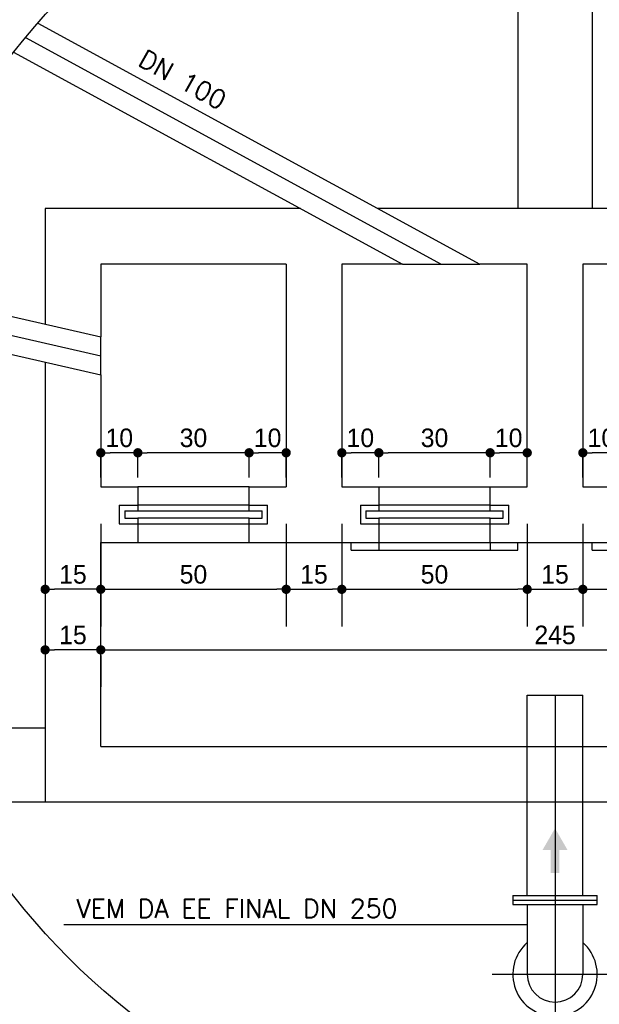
# Model space of a CAD drawing. Extents: x -11351 to -7146, y -6418 to -3448.
# Tile 5 of 10: x -10940 to -10627, y -4480 to -3950. Entities that reach past the tile are written whole.
import ezdxf

# ---------------------------------------------------------------- set-up
doc = ezdxf.new("R2010")
doc.units = 0
doc.header["$LTSCALE"] = 10
doc.header["$MEASUREMENT"] = 0
doc.linetypes.add('DASHDOT', pattern=[1, 0.5, -0.25, 0, -0.25])
doc.linetypes.add('HIDDEN', pattern=[0.375, 0.25, -0.125])
doc.layers.get('0').update_dxf_attribs({"linetype": 'CONTINUOUS'})
doc.layers.get('DEFPOINTS').update_dxf_attribs({"linetype": 'CONTINUOUS'})
for name, color, linetype in [('Cotas', 7, 'CONTINUOUS'), ('PIT1', 1, 'CONTINUOUS'), ('PIT2', 2, 'CONTINUOUS'), ('PIT5', 5, 'CONTINUOUS')]:
    doc.layers.add(name, color=color, linetype=linetype)
doc.styles.add('ROMANS', font='romans.shx')
doc.dimstyles.get("Standard").update_dxf_attribs({"dimtxt": 10, "dimasz": 5, "dimexe": 0, "dimexo": 20, "dimgap": 3, "dimtad": 1, "dimdec": 0, "dimzin": 1, "dimdsep": 46, "dimtxsty": 'Standard', "dimblk1": 'DOT', "dimblk2": 'DOT', "dimsah": 1, "dimcen": 2.5, "dimclrd": 6, "dimclre": 6, "dimclrt": 2, "dimadec": 0, "dimazin": 0, "dimtfac": 1, "dimtdec": 0, "dimtmove": 2, "dimatfit": 3, "dimldrblk": 'DOT', "dimfxl": 0, "dimtolj": 1, "dimtzin": 1, "dimarcsym": 0})

# ---------------------------------------------------------------- blocks, each defined once
blk = doc.blocks.new('_DOT')
at = {"color": 0, "linetype": 'ByBlock'}
blk.add_line((-0.5, 0), (-1, 0), dxfattribs=at)
at = {"color": 0, "linetype": 'ByBlock', "const_width": 0.5}
blk.add_lwpolyline([(-0.25, 0, 1), (0.25, 0, 1)], format="xyb", close=True, dxfattribs=at)
blk = doc.blocks.new('*D26')
at = {"layer": 'Cotas', "color": 9, "linetype": 'Continuous', "lineweight": -2}
for p, q in [((-10896, -4221.37), (-10896, -4276.7)), ((-10796, -4221.37), (-10796, -4276.7)), ((-10891, -4256.7), (-10801, -4256.7))]:
    blk.add_line(p, q, dxfattribs=at)
at = {"layer": 'DEFPOINTS', "color": 0, "linetype": 'Continuous'}
for p in [(-10896, -4201.37), (-10796, -4201.37), (-10796, -4256.7)]:
    blk.add_point(p, dxfattribs=at)
at = {"layer": 'Cotas', "color": 9, "linetype": 'Continuous', "lineweight": -2, "xscale": 5, "yscale": 5, "zscale": 5, "rotation": 180}
blk.add_blockref('_DOT', (-10896, -4256.7), dxfattribs=at)
at = {"layer": 'Cotas', "color": 9, "linetype": 'Continuous', "lineweight": -2, "xscale": 5, "yscale": 5, "zscale": 5}
blk.add_blockref('_DOT', (-10796, -4256.7), dxfattribs=at)
at = {"layer": 'Cotas', "color": 3, "linetype": 'Continuous', "insert": (-10846, -4248.7), "char_height": 10, "attachment_point": 5}
blk.add_mtext('\\A1;50', dxfattribs=at)
blk = doc.blocks.new('*D27')
at = {"layer": 'Cotas', "color": 9, "linetype": 'Continuous', "lineweight": -2}
for p, q in [((-10796, -4221.37), (-10796, -4276.7)), ((-10766, -4221.37), (-10766, -4276.7)), ((-10791, -4256.7), (-10771, -4256.7))]:
    blk.add_line(p, q, dxfattribs=at)
at = {"layer": 'DEFPOINTS', "color": 0, "linetype": 'Continuous'}
for p in [(-10796, -4201.37), (-10766, -4201.37), (-10766, -4256.7)]:
    blk.add_point(p, dxfattribs=at)
at = {"layer": 'Cotas', "color": 9, "linetype": 'Continuous', "lineweight": -2, "xscale": 5, "yscale": 5, "zscale": 5, "rotation": 180}
blk.add_blockref('_DOT', (-10796, -4256.7), dxfattribs=at)
at = {"layer": 'Cotas', "color": 9, "linetype": 'Continuous', "lineweight": -2, "xscale": 5, "yscale": 5, "zscale": 5}
blk.add_blockref('_DOT', (-10766, -4256.7), dxfattribs=at)
at = {"layer": 'Cotas', "color": 3, "linetype": 'Continuous', "insert": (-10781, -4248.7), "char_height": 10, "attachment_point": 5}
blk.add_mtext('\\A1;15', dxfattribs=at)
blk = doc.blocks.new('*D28')
at = {"layer": 'Cotas', "color": 9, "linetype": 'Continuous', "lineweight": -2}
for p, q in [((-10766, -4221.37), (-10766, -4276.7)), ((-10666, -4221.37), (-10666, -4276.7)), ((-10761, -4256.7), (-10671, -4256.7))]:
    blk.add_line(p, q, dxfattribs=at)
at = {"layer": 'DEFPOINTS', "color": 0, "linetype": 'Continuous'}
for p in [(-10766, -4201.37), (-10666, -4201.37), (-10666, -4256.7)]:
    blk.add_point(p, dxfattribs=at)
at = {"layer": 'Cotas', "color": 9, "linetype": 'Continuous', "lineweight": -2, "xscale": 5, "yscale": 5, "zscale": 5, "rotation": 180}
blk.add_blockref('_DOT', (-10766, -4256.7), dxfattribs=at)
at = {"layer": 'Cotas', "color": 9, "linetype": 'Continuous', "lineweight": -2, "xscale": 5, "yscale": 5, "zscale": 5}
blk.add_blockref('_DOT', (-10666, -4256.7), dxfattribs=at)
at = {"layer": 'Cotas', "color": 3, "linetype": 'Continuous', "insert": (-10716, -4248.7), "char_height": 10, "attachment_point": 5}
blk.add_mtext('\\A1;50', dxfattribs=at)
blk = doc.blocks.new('*D29')
at = {"layer": 'Cotas', "color": 9, "linetype": 'Continuous', "lineweight": -2}
for p, q in [((-10666, -4221.37), (-10666, -4276.7)), ((-10636, -4221.37), (-10636, -4276.7)), ((-10661, -4256.7), (-10641, -4256.7))]:
    blk.add_line(p, q, dxfattribs=at)
at = {"layer": 'DEFPOINTS', "color": 0, "linetype": 'Continuous'}
for p in [(-10666, -4201.37), (-10636, -4201.37), (-10636, -4256.7)]:
    blk.add_point(p, dxfattribs=at)
at = {"layer": 'Cotas', "color": 9, "linetype": 'Continuous', "lineweight": -2, "xscale": 5, "yscale": 5, "zscale": 5, "rotation": 180}
blk.add_blockref('_DOT', (-10666, -4256.7), dxfattribs=at)
at = {"layer": 'Cotas', "color": 9, "linetype": 'Continuous', "lineweight": -2, "xscale": 5, "yscale": 5, "zscale": 5}
blk.add_blockref('_DOT', (-10636, -4256.7), dxfattribs=at)
at = {"layer": 'Cotas', "color": 3, "linetype": 'Continuous', "insert": (-10651, -4248.7), "char_height": 10, "attachment_point": 5}
blk.add_mtext('\\A1;15', dxfattribs=at)
blk = doc.blocks.new('*D30')
at = {"layer": 'Cotas', "color": 9, "linetype": 'Continuous', "lineweight": -2}
for p, q in [((-10636, -4221.37), (-10636, -4276.7)), ((-10536, -4221.37), (-10536, -4276.7)), ((-10631, -4256.7), (-10541, -4256.7))]:
    blk.add_line(p, q, dxfattribs=at)
at = {"layer": 'DEFPOINTS', "color": 0, "linetype": 'Continuous'}
for p in [(-10636, -4201.37), (-10536, -4201.37), (-10536, -4256.7)]:
    blk.add_point(p, dxfattribs=at)
at = {"layer": 'Cotas', "color": 9, "linetype": 'Continuous', "lineweight": -2, "xscale": 5, "yscale": 5, "zscale": 5, "rotation": 180}
blk.add_blockref('_DOT', (-10636, -4256.7), dxfattribs=at)
at = {"layer": 'Cotas', "color": 9, "linetype": 'Continuous', "lineweight": -2, "xscale": 5, "yscale": 5, "zscale": 5}
blk.add_blockref('_DOT', (-10536, -4256.7), dxfattribs=at)
at = {"layer": 'Cotas', "color": 3, "linetype": 'Continuous', "insert": (-10586, -4248.7), "char_height": 10, "attachment_point": 5}
blk.add_mtext('\\A1;50', dxfattribs=at)
blk = doc.blocks.new('*D34')
at = {"layer": 'Cotas', "color": 9, "linetype": 'Continuous', "lineweight": -2}
for p, q in [((-10926, -4221.37), (-10926, -4276.7)), ((-10896, -4221.37), (-10896, -4276.7)), ((-10901, -4256.7), (-10921, -4256.7))]:
    blk.add_line(p, q, dxfattribs=at)
at = {"layer": 'DEFPOINTS', "color": 0, "linetype": 'Continuous'}
for p in [(-10926, -4201.37), (-10896, -4201.37), (-10926, -4256.7)]:
    blk.add_point(p, dxfattribs=at)
at = {"layer": 'Cotas', "color": 9, "linetype": 'Continuous', "lineweight": -2, "xscale": 5, "yscale": 5, "zscale": 5, "rotation": 180}
blk.add_blockref('_DOT', (-10926, -4256.7), dxfattribs=at)
at = {"layer": 'Cotas', "color": 9, "linetype": 'Continuous', "lineweight": -2, "xscale": 5, "yscale": 5, "zscale": 5}
blk.add_blockref('_DOT', (-10896, -4256.7), dxfattribs=at)
at = {"layer": 'Cotas', "color": 3, "linetype": 'Continuous', "insert": (-10911, -4248.7), "char_height": 10, "attachment_point": 5}
blk.add_mtext('\\A1;15', dxfattribs=at)
blk = doc.blocks.new('*D35')
at = {"layer": 'Cotas', "color": 9, "linetype": 'Continuous', "lineweight": -2}
for p, q in [((-10891, -4289.35), (-10411, -4289.35)), ((-10896, -4302.6), (-10896, -4309.35)), ((-10406, -4302.6), (-10406, -4309.35))]:
    blk.add_line(p, q, dxfattribs=at)
at = {"layer": 'DEFPOINTS', "color": 0, "linetype": 'Continuous'}
for p in [(-10896, -4282.6), (-10406, -4282.6), (-10406, -4289.35)]:
    blk.add_point(p, dxfattribs=at)
at = {"layer": 'Cotas', "color": 9, "linetype": 'Continuous', "lineweight": -2, "xscale": 5, "yscale": 5, "zscale": 5, "rotation": 180}
blk.add_blockref('_DOT', (-10896, -4289.35), dxfattribs=at)
at = {"layer": 'Cotas', "color": 9, "linetype": 'Continuous', "lineweight": -2, "xscale": 5, "yscale": 5, "zscale": 5}
blk.add_blockref('_DOT', (-10406, -4289.35), dxfattribs=at)
at = {"layer": 'Cotas', "color": 3, "linetype": 'Continuous', "insert": (-10651, -4281.35), "char_height": 10, "attachment_point": 5}
blk.add_mtext('\\A1;245', dxfattribs=at)
blk = doc.blocks.new('*D37')
at = {"layer": 'Cotas', "color": 9, "linetype": 'Continuous', "lineweight": -2}
for p, q in [((-10901, -4289.35), (-10921, -4289.35)), ((-10926, -4292.46), (-10926, -4309.35)), ((-10896, -4292.46), (-10896, -4309.35))]:
    blk.add_line(p, q, dxfattribs=at)
at = {"layer": 'DEFPOINTS', "color": 0, "linetype": 'Continuous'}
for p in [(-10926, -4272.46), (-10896, -4272.46), (-10926, -4289.35)]:
    blk.add_point(p, dxfattribs=at)
at = {"layer": 'Cotas', "color": 9, "linetype": 'Continuous', "lineweight": -2, "xscale": 5, "yscale": 5, "zscale": 5, "rotation": 180}
blk.add_blockref('_DOT', (-10926, -4289.35), dxfattribs=at)
at = {"layer": 'Cotas', "color": 9, "linetype": 'Continuous', "lineweight": -2, "xscale": 5, "yscale": 5, "zscale": 5}
blk.add_blockref('_DOT', (-10896, -4289.35), dxfattribs=at)
at = {"layer": 'Cotas', "color": 3, "linetype": 'Continuous', "insert": (-10911, -4281.35), "char_height": 10, "attachment_point": 5}
blk.add_mtext('\\A1;15', dxfattribs=at)
blk = doc.blocks.new('*D43')
at = {"layer": 'Cotas', "color": 9, "linetype": 'Continuous', "lineweight": -2}
for p, q in [((-10636, -4196.37), (-10636, -4182.08)), ((-10621, -4183.08), (-10631, -4183.08)), ((-10616, -4196.37), (-10616, -4182.08))]:
    blk.add_line(p, q, dxfattribs=at)
at = {"layer": 'DEFPOINTS', "color": 0, "linetype": 'Continuous'}
for p in [(-10636, -4183.08), (-10636, -4201.37), (-10616, -4201.37)]:
    blk.add_point(p, dxfattribs=at)
at = {"layer": 'Cotas', "color": 9, "linetype": 'Continuous', "lineweight": -2, "xscale": 5, "yscale": 5, "zscale": 5, "rotation": 180}
blk.add_blockref('_DOT', (-10636, -4183.08), dxfattribs=at)
at = {"layer": 'Cotas', "color": 9, "linetype": 'Continuous', "lineweight": -2, "xscale": 5, "yscale": 5, "zscale": 5}
blk.add_blockref('_DOT', (-10616, -4183.08), dxfattribs=at)
at = {"layer": 'Cotas', "color": 3, "linetype": 'Continuous', "insert": (-10626, -4175.08), "char_height": 10, "attachment_point": 5}
blk.add_mtext('\\A1;10', dxfattribs=at)
blk = doc.blocks.new('*D44')
at = {"layer": 'Cotas', "color": 9, "linetype": 'Continuous', "lineweight": -2}
for p, q in [((-10686, -4196.37), (-10686, -4182.08)), ((-10671, -4183.08), (-10681, -4183.08)), ((-10666, -4196.37), (-10666, -4182.08))]:
    blk.add_line(p, q, dxfattribs=at)
at = {"layer": 'DEFPOINTS', "color": 0, "linetype": 'Continuous'}
for p in [(-10686, -4183.08), (-10686, -4201.37), (-10666, -4201.37)]:
    blk.add_point(p, dxfattribs=at)
at = {"layer": 'Cotas', "color": 9, "linetype": 'Continuous', "lineweight": -2, "xscale": 5, "yscale": 5, "zscale": 5, "rotation": 180}
blk.add_blockref('_DOT', (-10686, -4183.08), dxfattribs=at)
at = {"layer": 'Cotas', "color": 9, "linetype": 'Continuous', "lineweight": -2, "xscale": 5, "yscale": 5, "zscale": 5}
blk.add_blockref('_DOT', (-10666, -4183.08), dxfattribs=at)
at = {"layer": 'Cotas', "color": 3, "linetype": 'Continuous', "insert": (-10676, -4175.08), "char_height": 10, "attachment_point": 5}
blk.add_mtext('\\A1;10', dxfattribs=at)
blk = doc.blocks.new('*D45')
at = {"layer": 'Cotas', "color": 9, "linetype": 'Continuous', "lineweight": -2}
for p, q in [((-10766, -4196.37), (-10766, -4182.08)), ((-10751, -4183.08), (-10761, -4183.08)), ((-10746, -4196.37), (-10746, -4182.08))]:
    blk.add_line(p, q, dxfattribs=at)
at = {"layer": 'DEFPOINTS', "color": 0, "linetype": 'Continuous'}
for p in [(-10766, -4183.08), (-10766, -4201.37), (-10746, -4201.37)]:
    blk.add_point(p, dxfattribs=at)
at = {"layer": 'Cotas', "color": 9, "linetype": 'Continuous', "lineweight": -2, "xscale": 5, "yscale": 5, "zscale": 5, "rotation": 180}
blk.add_blockref('_DOT', (-10766, -4183.08), dxfattribs=at)
at = {"layer": 'Cotas', "color": 9, "linetype": 'Continuous', "lineweight": -2, "xscale": 5, "yscale": 5, "zscale": 5}
blk.add_blockref('_DOT', (-10746, -4183.08), dxfattribs=at)
at = {"layer": 'Cotas', "color": 3, "linetype": 'Continuous', "insert": (-10756, -4175.08), "char_height": 10, "attachment_point": 5}
blk.add_mtext('\\A1;10', dxfattribs=at)
blk = doc.blocks.new('*D46')
at = {"layer": 'Cotas', "color": 9, "linetype": 'Continuous', "lineweight": -2}
for p, q in [((-10746, -4196.37), (-10746, -4182.08)), ((-10691, -4183.08), (-10741, -4183.08)), ((-10686, -4196.37), (-10686, -4182.08))]:
    blk.add_line(p, q, dxfattribs=at)
at = {"layer": 'DEFPOINTS', "color": 0, "linetype": 'Continuous'}
for p in [(-10746, -4183.08), (-10746, -4201.37), (-10686, -4201.37)]:
    blk.add_point(p, dxfattribs=at)
at = {"layer": 'Cotas', "color": 9, "linetype": 'Continuous', "lineweight": -2, "xscale": 5, "yscale": 5, "zscale": 5, "rotation": 180}
blk.add_blockref('_DOT', (-10746, -4183.08), dxfattribs=at)
at = {"layer": 'Cotas', "color": 9, "linetype": 'Continuous', "lineweight": -2, "xscale": 5, "yscale": 5, "zscale": 5}
blk.add_blockref('_DOT', (-10686, -4183.08), dxfattribs=at)
at = {"layer": 'Cotas', "color": 3, "linetype": 'Continuous', "insert": (-10716, -4175.08), "char_height": 10, "attachment_point": 5}
blk.add_mtext('\\A1;30', dxfattribs=at)
blk = doc.blocks.new('*D47')
at = {"layer": 'Cotas', "color": 9, "linetype": 'Continuous', "lineweight": -2}
for p, q in [((-10896, -4196.37), (-10896, -4182.08)), ((-10881, -4183.08), (-10891, -4183.08)), ((-10876, -4196.37), (-10876, -4182.08))]:
    blk.add_line(p, q, dxfattribs=at)
at = {"layer": 'DEFPOINTS', "color": 0, "linetype": 'Continuous'}
for p in [(-10896, -4183.08), (-10896, -4201.37), (-10876, -4201.37)]:
    blk.add_point(p, dxfattribs=at)
at = {"layer": 'Cotas', "color": 9, "linetype": 'Continuous', "lineweight": -2, "xscale": 5, "yscale": 5, "zscale": 5, "rotation": 180}
blk.add_blockref('_DOT', (-10896, -4183.08), dxfattribs=at)
at = {"layer": 'Cotas', "color": 9, "linetype": 'Continuous', "lineweight": -2, "xscale": 5, "yscale": 5, "zscale": 5}
blk.add_blockref('_DOT', (-10876, -4183.08), dxfattribs=at)
at = {"layer": 'Cotas', "color": 3, "linetype": 'Continuous', "insert": (-10886, -4175.08), "char_height": 10, "attachment_point": 5}
blk.add_mtext('\\A1;10', dxfattribs=at)
blk = doc.blocks.new('*D48')
at = {"layer": 'Cotas', "color": 9, "linetype": 'Continuous', "lineweight": -2}
for p, q in [((-10876, -4196.37), (-10876, -4182.08)), ((-10821, -4183.08), (-10871, -4183.08)), ((-10816, -4196.37), (-10816, -4182.08))]:
    blk.add_line(p, q, dxfattribs=at)
at = {"layer": 'DEFPOINTS', "color": 0, "linetype": 'Continuous'}
for p in [(-10876, -4183.08), (-10876, -4201.37), (-10816, -4201.37)]:
    blk.add_point(p, dxfattribs=at)
at = {"layer": 'Cotas', "color": 9, "linetype": 'Continuous', "lineweight": -2, "xscale": 5, "yscale": 5, "zscale": 5, "rotation": 180}
blk.add_blockref('_DOT', (-10876, -4183.08), dxfattribs=at)
at = {"layer": 'Cotas', "color": 9, "linetype": 'Continuous', "lineweight": -2, "xscale": 5, "yscale": 5, "zscale": 5}
blk.add_blockref('_DOT', (-10816, -4183.08), dxfattribs=at)
at = {"layer": 'Cotas', "color": 3, "linetype": 'Continuous', "insert": (-10846, -4175.08), "char_height": 10, "attachment_point": 5}
blk.add_mtext('\\A1;30', dxfattribs=at)
blk = doc.blocks.new('*D49')
at = {"layer": 'Cotas', "color": 9, "linetype": 'Continuous', "lineweight": -2}
for p, q in [((-10816, -4196.37), (-10816, -4182.08)), ((-10801, -4183.08), (-10811, -4183.08)), ((-10796, -4196.37), (-10796, -4182.08))]:
    blk.add_line(p, q, dxfattribs=at)
at = {"layer": 'DEFPOINTS', "color": 0, "linetype": 'Continuous'}
for p in [(-10816, -4183.08), (-10816, -4201.37), (-10796, -4201.37)]:
    blk.add_point(p, dxfattribs=at)
at = {"layer": 'Cotas', "color": 9, "linetype": 'Continuous', "lineweight": -2, "xscale": 5, "yscale": 5, "zscale": 5, "rotation": 180}
blk.add_blockref('_DOT', (-10816, -4183.08), dxfattribs=at)
at = {"layer": 'Cotas', "color": 9, "linetype": 'Continuous', "lineweight": -2, "xscale": 5, "yscale": 5, "zscale": 5}
blk.add_blockref('_DOT', (-10796, -4183.08), dxfattribs=at)
at = {"layer": 'Cotas', "color": 3, "linetype": 'Continuous', "insert": (-10806, -4175.08), "char_height": 10, "attachment_point": 5}
blk.add_mtext('\\A1;10', dxfattribs=at)

msp = doc.modelspace()

# ---------------------------------------------------------------- hatches: boundary and pattern name
at = {"linetype": 'Continuous'}
msp.add_hatch(color=7, dxfattribs=at).paths.add_polyline_path([(-10653.4, -4397.33), (-10657.79, -4397.33), (-10651, -4385.57), (-10644.21, -4397.33), (-10648.6, -4397.33), (-10648.6, -4409.65), (-10653.4, -4409.65)])

# ---------------------------------------------------------------- linework, layer by layer
at = {"color": 3}
for p, q in [((-10929.96, -3951.38), (-10691.52, -4081.37)), ((-10942.98, -3967.07), (-10733.3, -4081.37)), ((-10733.3, -4081.37), (-10691.52, -4081.37)), ((-11012.73, -4114.5), (-10896, -4141.08)), ((-10896, -4141.08), (-10896, -4120.57)), ((-10886, -4211.37), (-10876, -4211.37)), ((-10886, -4211.37), (-10886, -4221.37)), ((-10883, -4214.37), (-10876, -4214.37)), ((-10883, -4214.37), (-10883, -4218.37)), ((-10876, -4214.37), (-10816, -4214.37)), ((-10816, -4211.37), (-10806, -4211.37)), ((-10816, -4214.37), (-10809, -4214.37)), ((-10809, -4218.37), (-10809, -4214.37)), ((-10806, -4221.37), (-10806, -4211.37)), ((-10756, -4211.37), (-10756, -4221.37)), ((-10756, -4211.37), (-10746, -4211.37)), ((-10753, -4214.37), (-10753, -4218.37)), ((-10753, -4214.37), (-10746, -4214.37)), ((-10746, -4214.37), (-10686, -4214.37)), ((-10686, -4211.37), (-10676, -4211.37)), ((-10686, -4214.37), (-10679, -4214.37)), ((-10679, -4218.37), (-10679, -4214.37)), ((-10676, -4221.37), (-10676, -4211.37)), ((-10883, -4218.37), (-10876, -4218.37)), ((-10816, -4218.37), (-10876, -4218.37)), ((-10816, -4218.37), (-10809, -4218.37)), ((-10753, -4218.37), (-10746, -4218.37)), ((-10686, -4218.37), (-10746, -4218.37)), ((-10686, -4218.37), (-10679, -4218.37)), ((-10886, -4221.37), (-10876, -4221.37)), ((-10816, -4221.37), (-10806, -4221.37)), ((-10756, -4221.37), (-10746, -4221.37)), ((-10686, -4221.37), (-10676, -4221.37)), ((-10761, -4235.54), (-10761, -4231.37)), ((-10761, -4235.54), (-10746, -4235.54)), ((-10746, -4231.37), (-10746, -4235.54)), ((-10686, -4231.37), (-10686, -4235.54)), ((-10686, -4235.54), (-10671, -4235.54)), ((-10671, -4235.54), (-10671, -4231.37)), ((-10631, -4235.54), (-10631, -4231.37)), ((-10631, -4235.54), (-10616, -4235.54)), ((-10666, -4313.76), (-10636, -4313.76)), ((-10666, -4341.96), (-10666, -4313.76)), ((-10636, -4341.96), (-10636, -4313.76)), ((-10666, -4421.81), (-10666, -4371.37)), ((-10636, -4421.81), (-10636, -4371.37)), ((-10673.75, -4421.81), (-10628.25, -4421.81)), ((-10673.75, -4421.81), (-10673.75, -4424.26)), ((-10628.25, -4424.26), (-10628.25, -4421.81)), ((-10673.75, -4424.26), (-10628.25, -4424.26)), ((-10673.75, -4424.26), (-10673.75, -4426.71)), ((-10673.75, -4426.71), (-10628.25, -4426.71)), ((-10666, -4426.71), (-10666, -4464.26)), ((-10636, -4426.71), (-10636, -4464.26)), ((-10628.25, -4426.71), (-10628.25, -4424.26))]:
    msp.add_line(p, q, dxfattribs=at)
at = {"color": 9, "linetype": 'DASHDOT', "ltscale": 250}
for p, q in [((-10936.6, -3959.15), (-10712.41, -4081.37)), ((-11010.43, -4104.77), (-10896, -4130.83)), ((-10651, -4313.76), (-10651, -4563.28)), ((-10684.95, -4464.26), (-10617.05, -4464.26))]:
    msp.add_line(p, q, dxfattribs=at)
at = {"color": 5}
for p, q in [((-10926, -4051.37), (-10926, -4113.74)), ((-10788.33, -4051.37), (-10926, -4051.37)), ((-10556.38, -4051.37), (-10746.55, -4051.37)), ((-10896, -4081.37), (-10896, -4120.57)), ((-10796, -4081.37), (-10896, -4081.37)), ((-10796, -4081.37), (-10796, -4201.37)), ((-10766, -4081.37), (-10766, -4201.37)), ((-10733.3, -4081.37), (-10766, -4081.37)), ((-10666, -4081.37), (-10691.52, -4081.37)), ((-10666, -4201.37), (-10666, -4081.37)), ((-10636, -4081.37), (-10636, -4201.37)), ((-10611.53, -4081.37), (-10636, -4081.37)), ((-10926, -4134.25), (-10926, -4371.37)), ((-10896, -4141.08), (-10896, -4201.37)), ((-10896, -4201.37), (-10876, -4201.37)), ((-10876, -4201.37), (-10876, -4214.37)), ((-10816, -4214.37), (-10816, -4201.37)), ((-10816, -4201.37), (-10796, -4201.37)), ((-10766, -4201.37), (-10746, -4201.37)), ((-10746, -4201.37), (-10746, -4214.37)), ((-10686, -4201.37), (-10666, -4201.37)), ((-10686, -4214.37), (-10686, -4201.37)), ((-10636, -4201.37), (-10616, -4201.37)), ((-10876, -4218.37), (-10876, -4231.37)), ((-10816, -4231.37), (-10816, -4218.37)), ((-10746, -4218.37), (-10746, -4231.37)), ((-10686, -4231.37), (-10686, -4218.37)), ((-10896, -4231.37), (-10876, -4231.37)), ((-10896, -4341.37), (-10896, -4231.37)), ((-10816, -4231.37), (-10746, -4231.37)), ((-10686, -4231.37), (-10616, -4231.37)), ((-10896, -4341.37), (-10406, -4341.37))]:
    msp.add_line(p, q, dxfattribs=at)
at = {"color": 9}
for p, q in [((-10816, -4201.37), (-10876, -4201.37)), ((-10746, -4201.37), (-10686, -4201.37)), ((-10816, -4211.37), (-10876, -4211.37)), ((-10686, -4211.37), (-10746, -4211.37)), ((-10876, -4221.37), (-10816, -4221.37)), ((-10746, -4221.37), (-10686, -4221.37)), ((-10876, -4231.37), (-10816, -4231.37)), ((-10746, -4231.37), (-10686, -4231.37)), ((-10746, -4231.37), (-10686, -4231.37)), ((-10746, -4231.37), (-10686, -4231.37)), ((-10746, -4231.37), (-10686, -4231.37)), ((-10746, -4235.54), (-10686, -4235.54))]:
    msp.add_line(p, q, dxfattribs=at)
at = {"color": 7, "linetype": 'HIDDEN', "ltscale": 500}
for p, q in [((-10666, -4371.37), (-10666, -4341.96)), ((-10636, -4371.37), (-10636, -4341.96))]:
    msp.add_line(p, q, dxfattribs=at)
at = {"color": 3}
for radius, start, end in [(22.75, 131.2496, 48.7504), (15, 180, 0)]:
    msp.add_arc((-10651, -4464.26), radius, start, end, dxfattribs=at)
at = {"layer": 'PIT1', "color": 9}
msp.add_lwpolyline([(-10666, -4437.55), (-10915.93, -4437.55)], dxfattribs=at)
msp.add_circle((-10652.81, -4194.57), 368.72, dxfattribs=at)
at = {"layer": 'PIT2', "color": 3, "linetype": 'Continuous'}
msp.add_line((-11007.86, -4095.1), (-10896, -4120.57), dxfattribs=at)
at = {"layer": 'PIT5', "color": 2, "linetype": 'Continuous'}
for p, q in [((-10671, -3921.37), (-10671, -4051.37)), ((-10631, -3921.37), (-10631, -4051.37))]:
    msp.add_line(p, q, dxfattribs=at)
at = {"layer": 'PIT5', "linetype": 'Continuous'}
for p, q in [((-10995.21, -4331.37), (-10926, -4331.37)), ((-10976.37, -4371.37), (-10329.25, -4371.37)), ((-10976.37, -4371.37), (-10631, -4371.37))]:
    msp.add_line(p, q, dxfattribs=at)

# ---------------------------------------------------------------- texts
at = {"color": 3, "style": 'ROMANS'}
msp.add_text('DN 100', height=10, rotation=331.0423, dxfattribs=at).set_placement((-10876.55, -3973.84))
msp.add_text('VEM DA EE FINAL DN 250', height=10, dxfattribs=at).set_placement((-10909.13, -4433.74))

# ---------------------------------------------------------------- dimensions: what is measured, and where the dimension line sits
at = {"layer": 'Cotas', "linetype": 'Continuous'}
for p1, p2, distance, override, picture, middle in [((-10876, -4201.37), (-10896, -4201.37), -18.29, {"dimexe": 1, "dimexo": 5, "dimlfac": 0.5, "dimclrd": 9, "dimclre": 9, "dimclrt": 3}, '*D47', (-10886, -4175.08)), ((-10816, -4201.37), (-10876, -4201.37), -18.29, {"dimexe": 1, "dimexo": 5, "dimlfac": 0.5, "dimclrd": 9, "dimclre": 9, "dimclrt": 3}, '*D48', (-10846, -4175.08)), ((-10796, -4201.37), (-10816, -4201.37), -18.29, {"dimexe": 1, "dimexo": 5, "dimlfac": 0.5, "dimclrd": 9, "dimclre": 9, "dimclrt": 3}, '*D49', (-10806, -4175.08)), ((-10746, -4201.37), (-10766, -4201.37), -18.29, {"dimexe": 1, "dimexo": 5, "dimlfac": 0.5, "dimclrd": 9, "dimclre": 9, "dimclrt": 3}, '*D45', (-10756, -4175.08)), ((-10686, -4201.37), (-10746, -4201.37), -18.29, {"dimexe": 1, "dimexo": 5, "dimlfac": 0.5, "dimclrd": 9, "dimclre": 9, "dimclrt": 3}, '*D46', (-10716, -4175.08)), ((-10666, -4201.37), (-10686, -4201.37), -18.29, {"dimexe": 1, "dimexo": 5, "dimlfac": 0.5, "dimclrd": 9, "dimclre": 9, "dimclrt": 3}, '*D44', (-10676, -4175.08)), ((-10616, -4201.37), (-10636, -4201.37), -18.29, {"dimexe": 1, "dimexo": 5, "dimlfac": 0.5, "dimclrd": 9, "dimclre": 9, "dimclrt": 3}, '*D43', (-10626, -4175.08)), ((-10896, -4272.46), (-10926, -4272.46), 16.89, {"dimexe": 20, "dimlfac": 0.5, "dimse1": 0, "dimclrd": 9, "dimclre": 9, "dimclrt": 3}, '*D37', (-10911, -4281.35)), ((-10896, -4282.6), (-10406, -4282.6), -6.76, {"dimexe": 20, "dimlfac": 0.5, "dimse1": 0, "dimclrd": 9, "dimclre": 9, "dimclrt": 3}, '*D35', (-10651, -4281.35))]:
    dim = msp.add_aligned_dim(p1=p1, p2=p2, distance=distance, dimstyle='Standard', override=override, dxfattribs=at)
    dim.commit()
    dim.dimension.update_dxf_attribs({"geometry": picture, "text_midpoint": middle})
for base, p1, p2, picture, middle in [((-10926, -4256.7), (-10896, -4201.37), (-10926, -4201.37), '*D34', (-10911, -4248.7)), ((-10796, -4256.7), (-10896, -4201.37), (-10796, -4201.37), '*D26', (-10846, -4248.7)), ((-10766, -4256.7), (-10796, -4201.37), (-10766, -4201.37), '*D27', (-10781, -4248.7)), ((-10666, -4256.7), (-10766, -4201.37), (-10666, -4201.37), '*D28', (-10716, -4248.7)), ((-10636, -4256.7), (-10666, -4201.37), (-10636, -4201.37), '*D29', (-10651, -4248.7)), ((-10536, -4256.7), (-10636, -4201.37), (-10536, -4201.37), '*D30', (-10586, -4248.7))]:
    dim = msp.add_linear_dim(base=base, p1=p1, p2=p2, dimstyle='Standard', override={"dimexe": 20, "dimlfac": 0.5, "dimse1": 0, "dimclrd": 9, "dimclre": 9, "dimclrt": 3}, dxfattribs=at)
    dim.commit()
    dim.dimension.update_dxf_attribs({"geometry": picture, "text_midpoint": middle})

doc.saveas('drawing.dxf')
